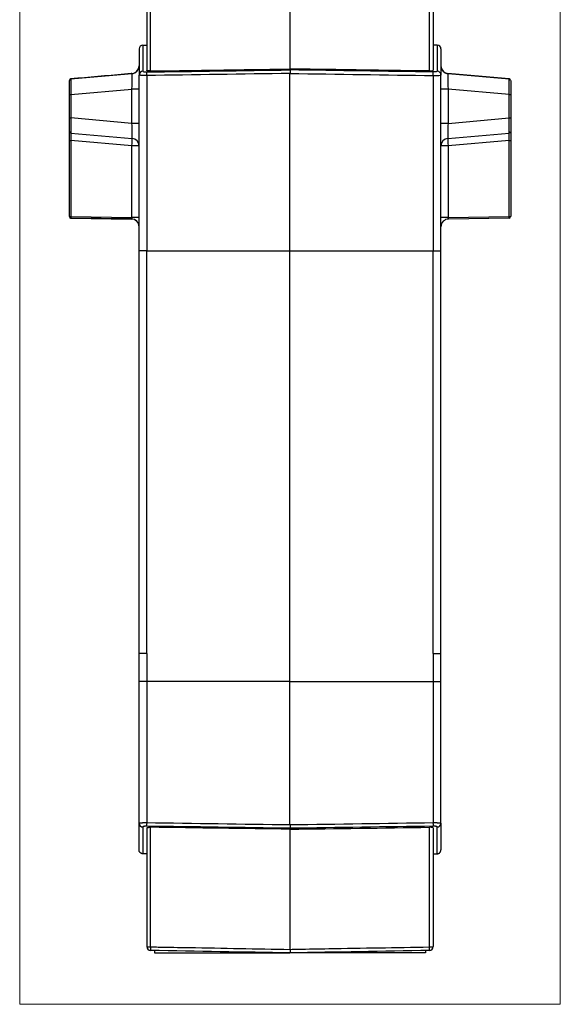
# Model space of a CAD drawing. Header units: millimetres. Extents: x 52 to 577, y 47 to 373.
# Tile 1 of 14: x 52 to 122, y 131 to 258. Entities that reach past the tile are written whole.
import ezdxf

# ---------------------------------------------------------------- set-up
doc = ezdxf.new("R2010")
doc.units = ezdxf.units.MM
doc.layers.add('1', color=7, linetype='Continuous', true_color=0xffffff)

msp = doc.modelspace()

# ---------------------------------------------------------------- linework, layer by layer
at = {"layer": '1', "color": 8, "linetype": 'Continuous', "lineweight": 18}
for p, q in [((52.46, 130.65), (52.46, 289.35)), ((122.29, 289.35), (122.29, 130.65)), ((52.46, 130.65), (122.29, 130.65))]:
    msp.add_line(p, q, dxfattribs=at)
at = {"layer": '1', "color": 18, "linetype": 'Continuous', "lineweight": 25}
for p, q in [((68.87, 264.91), (68.87, 251.23)), ((69.37, 251.14), (69.37, 264.95)), ((87.37, 265.27), (87.37, 251.4)), ((105.38, 251.14), (105.38, 264.95)), ((105.87, 264.91), (105.87, 251.23)), ((68.37, 254.49), (68.37, 251.1)), ((68.37, 254.49), (68.87, 254.49)), ((106.38, 254.49), (105.87, 254.49)), ((106.38, 254.49), (106.38, 251.1)), ((67.87, 253.99), (67.87, 250.61)), ((106.87, 253.99), (106.87, 250.61)), ((59.06, 250.11), (66.97, 250.81)), ((66.96, 250.81), (66.96, 250.81)), ((67.87, 227.94), (67.87, 250.61)), ((68.86, 250.55), (68.86, 227.94)), ((87.37, 251.4), (87.37, 251.28)), ((87.37, 227.94), (87.37, 250.82)), ((105.89, 250.55), (105.89, 227.94)), ((106.87, 227.94), (106.87, 250.61)), ((115.69, 250.11), (107.78, 250.81)), ((107.79, 250.81), (107.79, 250.81)), ((107.79, 250.81), (115.69, 250.11)), ((58.88, 249.91), (58.88, 249.92)), ((58.88, 248.12), (58.88, 249.91)), ((59.06, 250.11), (59.06, 250.11)), ((115.69, 250.11), (115.69, 250.11)), ((115.88, 249.92), (115.88, 249.91)), ((115.88, 249.91), (115.88, 248.12)), ((58.88, 245.08), (58.88, 248.12)), ((59.06, 248.12), (66.96, 248.81)), ((59.06, 248.12), (59.06, 245.08)), ((66.96, 244.38), (66.96, 248.81)), ((115.69, 248.12), (107.79, 248.81)), ((107.79, 248.81), (107.79, 244.38)), ((115.69, 245.08), (115.69, 248.12)), ((115.88, 248.12), (115.88, 245.08)), ((58.88, 243.33), (58.88, 245.08)), ((66.96, 244.38), (59.06, 245.08)), ((107.79, 244.38), (115.69, 245.08)), ((115.88, 245.08), (115.88, 243.33)), ((58.88, 242.16), (58.88, 243.33)), ((59.05, 243.13), (66.98, 242.44)), ((107.77, 242.44), (115.7, 243.13)), ((115.88, 243.33), (115.88, 242.16)), ((58.88, 232.35), (58.88, 242.16)), ((59.06, 242.16), (59.06, 232.35)), ((66.96, 241.47), (59.06, 242.16)), ((115.69, 242.16), (107.79, 241.47)), ((115.69, 232.34), (115.69, 242.16)), ((115.88, 242.16), (115.88, 232.34)), ((66.96, 232.24), (66.96, 241.47)), ((107.79, 241.47), (107.79, 232.23)), ((58.88, 232.34), (58.88, 232.35)), ((59.06, 232.35), (66.96, 232.24)), ((59.07, 232.15), (59.07, 232.14)), ((66.89, 232.04), (59.07, 232.15)), ((59.07, 232.14), (66.89, 232.03)), ((66.89, 232.03), (66.89, 232.04)), ((107.79, 232.23), (115.69, 232.34)), ((115.68, 232.14), (107.86, 232.03)), ((68.86, 227.94), (87.37, 227.94)), ((87.37, 227.94), (105.89, 227.94)), ((87.37, 172.33), (87.37, 227.94)), ((67.87, 172.33), (67.87, 175.94)), ((68.86, 175.94), (68.86, 172.33)), ((105.89, 175.94), (105.89, 172.33)), ((106.87, 172.33), (106.87, 175.94)), ((67.87, 154.03), (67.87, 172.33)), ((68.86, 172.33), (68.86, 154.11)), ((87.37, 153.84), (87.37, 172.33)), ((105.89, 172.33), (105.89, 154.11)), ((106.87, 154.03), (106.87, 172.33)), ((67.87, 150.58), (67.87, 154.03)), ((106.87, 154.03), (106.87, 150.58)), ((68.87, 153.42), (68.87, 138.1)), ((69.37, 138.06), (69.37, 153.51)), ((87.37, 153.25), (87.37, 137.74)), ((105.38, 138.06), (105.38, 153.5)), ((105.87, 153.41), (105.87, 138.1)), ((69.86, 137.59), (69.86, 137.28)), ((104.89, 137.59), (104.89, 137.28)), ((69.86, 137.28), (87.37, 137.28)), ((104.89, 137.28), (87.38, 137.28))]:
    msp.add_line(p, q, dxfattribs=at)
for centre, start, end in [((68.38, 253.99), 91, 180), ((106.38, 253.99), 360, 89), ((69.38, 138.1), 180, 269), ((105.38, 138.1), 271, 360)]:
    msp.add_arc(centre, 0.5, start, end, dxfattribs=at)
for centre, major_axis, ratio, start_param, end_param in [((66.87, 251.8), (1, 0), 1, 4.799655, 6.283185), ((107.88, 251.8), (1, 0), 1, 3.141593, 4.625123), ((66.87, 248.79), (0.09, 2.02), 0.042686, 4.725421, 6.288621), ((68.38, 250.61), (-0.5, 0), 0.981185, 4.729842, 6.283185), ((106.38, 250.61), (0.5, 0), 0.981185, 0, 1.553343), ((107.88, 248.79), (-0.09, 2.02), 0.042686, 6.277749, 7.84095), ((59.08, 249.91), (0.2, 0), 1, 1.658063, 3.141593), ((59.08, 248.11), (-0.02, 2.01), 0.008631, 0.000855, 1.564055), ((115.67, 249.91), (-0.2, 0), 1, 3.141593, 4.625123), ((115.67, 248.11), (0.02, 2.01), 0.008631, 4.71913, 6.28233), ((59.08, 248.12), (0.2, 0), 0.000175, 3.141593, 4.625123), ((66.87, 248.81), (1, 0), 0.000175, 0, 1.48353), ((107.88, 248.81), (1, 0), 0.000175, 1.658063, 3.141593), ((115.67, 248.12), (-0.2, 0), 0.000175, 1.658063, 3.141593), ((59.08, 245.08), (0.2, 0), 0.000175, 3.141593, 4.625123), ((59.08, 245.09), (0.02, 2.01), 0.008628, 1.577888, 2.924962), ((66.87, 244.41), (-0.09, 2.02), 0.042671, 3.351933, 4.699006), ((66.87, 244.38), (1, 0), 0.000175, 0, 1.48353), ((107.88, 244.38), (1, 0), 0.000175, 1.658063, 3.141593), ((107.88, 244.41), (0.09, 2.02), 0.042671, 1.584179, 2.931252), ((115.67, 245.08), (-0.2, 0), 0.000175, 1.658063, 3.141593), ((115.67, 245.09), (-0.02, 2.01), 0.008628, 3.358224, 4.705297), ((59.08, 243.33), (0.2, 0), 0.976697, 3.141593, 4.608525), ((59.08, 242.15), (-0.02, 1.01), 0.017173, 0.214148, 1.561221), ((115.67, 242.15), (0.02, 1.01), 0.017173, 4.721964, 6.069038), ((115.67, 243.33), (-0.2, 0), 0.976697, 1.67466, 3.141593), ((59.08, 242.16), (0.2, 0), 0.000175, 3.141593, 4.625123), ((66.87, 241.47), (0.087, 0.996), 0.086811, 4.720161, 6.067234), ((66.87, 241.47), (1, 0), 0.976697, 0, 1.466933), ((107.88, 241.47), (1, 0), 0.976697, 1.67466, 3.141593), ((107.88, 241.47), (0.087, -0.996), 0.086811, 3.357544, 4.704617), ((115.67, 242.16), (-0.2, 0), 0.000175, 1.658063, 3.141593), ((66.87, 241.47), (1, 0), 0.000175, 0, 1.48353), ((107.88, 241.47), (1, 0), 0.000175, 1.658063, 3.141593), ((59.08, 232.35), (0.2, 0), 1, 3.141593, 4.698426), ((59.08, 232.35), (0.2, 0), 0.000175, 3.141593, 4.625123), ((59.08, 232.34), (-0.2, 0), 1, 0, 1.556834), ((59.08, 232.35), (0.003, 0.2), 0.087145, 1.57218, 3.140591), ((66.87, 232.24), (-0.018, 0.2), 0.432036, 3.098307, 4.666724), ((66.87, 231.04), (1, 0), 1, 0, 1.556836), ((66.87, 231.03), (1, 0), 1, 0, 1.55683), ((66.87, 232.24), (1, 0), 0.000175, 0, 1.483535), ((107.88, 232.23), (1, 0), 0.000175, 1.658068, 3.141593), ((107.88, 231.03), (-1, 0), 1, 4.726355, 6.283185), ((107.88, 232.23), (0.018, 0.2), 0.431942, 1.617025, 3.18741), ((115.67, 232.34), (0.2, 0), 1, 4.726352, 6.283185), ((115.67, 232.34), (0.003, -0.2), 0.087145, 6.282184, 7.852582), ((115.67, 232.34), (-0.2, 0), 0.000175, 1.658063, 3.141593), ((68.38, 154.03), (0.5, 0), 0.980882, 3.141593, 4.694963), ((68.87, 154.13), (-0.007, -0.5), 0.016897, 4.752117, 6.084496), ((105.88, 154.13), (0.007, -0.5), 0.016901, 0.198665, 1.53107), ((106.38, 154.03), (-0.5, 0), 0.980888, 1.588111, 3.141593), ((69.38, 138.1), (-0.5, 0), 0.075369, 0, 1.553343), ((69.38, 138.1), (0.009, 0.5), 0.016181, 1.646519, 3.141593), ((105.38, 138.1), (-0.5, 0), 0.075369, 1.58825, 3.141593), ((105.38, 138.1), (-0.009, 0.5), 0.016181, 3.141593, 4.636666)]:
    msp.add_ellipse(centre, major_axis=major_axis, ratio=ratio, start_param=start_param, end_param=end_param, dxfattribs=at)
for points, knots in [([(66.96, 250.81), (67.02, 250.81), (67.08, 250.82), (67.19, 250.85), (67.24, 250.87), (67.31, 250.9), (67.34, 250.92), (67.39, 250.94), (67.41, 250.96), (67.48, 251.01), (67.53, 251.04), (67.59, 251.1), (67.61, 251.12), (67.64, 251.16), (67.65, 251.17), (67.67, 251.19), (67.68, 251.2), (67.7, 251.24), (67.72, 251.27), (67.75, 251.32), (67.77, 251.35), (67.79, 251.4), (67.8, 251.41), (67.81, 251.44), (67.81, 251.46), (67.83, 251.51), (67.84, 251.54), (67.85, 251.6), (67.86, 251.61), (67.86, 251.65), (67.87, 251.67), (67.87, 251.73), (67.87, 251.76), (67.87, 251.8)], [0, 0, 0, 0, 0.125, 0.125, 0.25, 0.25, 0.3125, 0.3125, 0.375, 0.375, 0.5, 0.5, 0.5625, 0.5625, 0.59375, 0.59375, 0.625, 0.625, 0.6875, 0.6875, 0.75, 0.75, 0.78125, 0.78125, 0.8125, 0.8125, 0.875, 0.875, 0.90625, 0.90625, 0.9375, 0.9375, 1, 1, 1, 1]), ([(106.87, 251.8), (106.87, 251.76), (106.88, 251.73), (106.88, 251.67), (106.89, 251.65), (106.89, 251.61), (106.9, 251.6), (106.91, 251.54), (106.92, 251.51), (106.94, 251.44), (106.95, 251.41), (106.98, 251.37), (106.98, 251.35), (107, 251.32), (107.01, 251.31), (107.03, 251.27), (107.05, 251.24), (107.08, 251.19), (107.1, 251.17), (107.14, 251.12), (107.16, 251.1), (107.22, 251.04), (107.27, 251.01), (107.36, 250.94), (107.41, 250.92), (107.47, 250.89), (107.49, 250.88), (107.51, 250.87), (107.52, 250.86), (107.56, 250.85), (107.59, 250.84), (107.67, 250.82), (107.73, 250.81), (107.79, 250.81)], [0, 0, 0, 0, 0.0625, 0.0625, 0.09375, 0.09375, 0.125, 0.125, 0.1875, 0.1875, 0.25, 0.25, 0.28125, 0.28125, 0.3125, 0.3125, 0.375, 0.375, 0.4375, 0.4375, 0.5, 0.5, 0.625, 0.625, 0.75, 0.75, 0.78125, 0.78125, 0.8125, 0.8125, 0.875, 0.875, 1, 1, 1, 1]), ([(66.96, 250.81), (66.93, 250.8), (66.9, 250.8), (64.57, 250.6), (62.27, 250.39), (59.67, 250.17), (59.36, 250.14), (59.06, 250.11)], [0, 0, 0, 0, 0.010943, 0.010943, 0.884434, 0.884434, 1, 1, 1, 1]), ([(68.86, 250.55), (68.85, 250.55), (68.84, 250.55), (68.83, 250.55), (68.81, 250.55), (68.79, 250.55), (68.78, 250.55), (68.76, 250.55), (68.75, 250.55), (68.73, 250.55), (68.71, 250.55), (68.7, 250.55), (68.68, 250.55), (68.66, 250.55), (68.64, 250.55), (68.63, 250.55), (68.61, 250.55), (68.59, 250.55), (68.58, 250.55), (68.56, 250.55), (68.54, 250.55), (68.53, 250.55), (68.51, 250.55), (68.49, 250.55), (68.47, 250.55), (68.46, 250.55), (68.44, 250.56), (68.42, 250.56), (68.41, 250.56), (68.39, 250.56), (68.37, 250.56), (68.35, 250.56), (68.34, 250.56), (68.32, 250.56), (68.3, 250.56), (68.29, 250.56), (68.27, 250.56), (68.26, 250.56), (68.24, 250.56), (68.22, 250.56), (68.21, 250.57), (68.19, 250.57), (68.18, 250.57), (68.16, 250.57), (68.15, 250.57), (68.13, 250.57), (68.12, 250.57), (68.1, 250.57), (68.09, 250.57), (68.08, 250.57), (68.06, 250.57), (68.05, 250.58), (68.04, 250.58), (68.03, 250.58), (68.01, 250.58), (68, 250.58), (67.99, 250.58), (67.98, 250.58), (67.97, 250.58), (67.96, 250.59), (67.95, 250.59), (67.94, 250.59), (67.93, 250.59), (67.93, 250.59), (67.92, 250.59), (67.91, 250.59), (67.91, 250.59), (67.9, 250.6), (67.9, 250.6), (67.89, 250.6), (67.89, 250.6), (67.88, 250.6), (67.88, 250.6), (67.88, 250.61), (67.88, 250.61), (67.87, 250.61), (67.87, 250.61), (67.87, 250.61)], [0, 0, 0, 0, 0.010076, 0.020238, 0.030487, 0.040823, 0.051246, 0.061755, 0.072351, 0.083035, 0.093806, 0.104664, 0.115609, 0.126641, 0.137761, 0.148969, 0.160264, 0.171647, 0.183117, 0.194675, 0.206321, 0.218055, 0.229876, 0.241786, 0.253784, 0.265869, 0.278043, 0.290305, 0.302656, 0.315094, 0.327621, 0.340237, 0.35294, 0.365733, 0.378613, 0.391583, 0.40464, 0.417787, 0.431022, 0.444346, 0.457759, 0.47126, 0.484851, 0.49853, 0.512298, 0.526155, 0.540101, 0.554136, 0.56826, 0.582473, 0.596776, 0.611167, 0.625648, 0.640217, 0.654876, 0.669624, 0.684462, 0.699389, 0.714405, 0.72951, 0.744705, 0.75999, 0.775363, 0.790827, 0.806379, 0.822022, 0.837753, 0.853575, 0.869486, 0.885486, 0.901576, 0.917756, 0.934025, 0.950384, 0.966833, 0.983372, 1, 1, 1, 1]), ([(68.86, 250.55), (68.86, 250.57), (68.86, 250.6), (68.86, 250.65), (68.86, 250.68), (68.86, 250.73), (68.86, 250.76), (68.86, 250.8), (68.86, 250.83), (68.86, 250.87), (68.86, 250.89), (68.86, 250.92), (68.86, 250.94), (68.86, 250.97), (68.86, 250.98), (68.86, 251), (68.86, 251), (68.86, 251.01)], [0, 0, 0, 0, 0.125, 0.125, 0.25, 0.25, 0.375, 0.375, 0.5, 0.5, 0.625, 0.625, 0.75, 0.75, 0.875, 0.875, 1, 1, 1, 1]), ([(69.37, 251.14), (69.33, 251.14), (69.3, 251.14), (69.25, 251.14), (69.24, 251.14), (69.21, 251.14), (69.19, 251.14), (69.15, 251.15), (69.12, 251.15), (69.08, 251.15), (69.06, 251.15), (69.04, 251.16), (69.03, 251.16), (68.99, 251.17), (68.97, 251.17), (68.95, 251.18), (68.94, 251.18), (68.92, 251.19), (68.91, 251.19), (68.9, 251.2), (68.89, 251.2), (68.89, 251.21), (68.88, 251.22), (68.87, 251.22), (68.87, 251.23)], [0, 0, 0, 0, 0.125, 0.125, 0.1875, 0.1875, 0.25, 0.25, 0.375, 0.375, 0.4375, 0.4375, 0.5, 0.5, 0.625, 0.625, 0.6875, 0.6875, 0.75, 0.8125, 0.8125, 0.875, 0.875, 1, 1, 1, 1]), ([(69.37, 251.14), (71.87, 251.17), (74.37, 251.21), (80.38, 251.3), (83.88, 251.35), (87.37, 251.4)], [0, 0, 0, 0, 0.417058, 0.417058, 1, 1, 1, 1]), ([(105.38, 251.14), (102.88, 251.17), (100.38, 251.21), (94.37, 251.3), (90.87, 251.35), (87.37, 251.4)], [0, 0, 0, 0, 0.417058, 0.417058, 1, 1, 1, 1]), ([(87.37, 251.28), (87.38, 251.27), (87.38, 251.25), (87.38, 251.19), (87.38, 251.16), (87.38, 251.07), (87.38, 251.03), (87.38, 250.93), (87.38, 250.87), (87.37, 250.82)], [0, 0, 0, 0, 0.25, 0.25, 0.5, 0.5, 0.75, 0.75, 1, 1, 1, 1]), ([(105.38, 251.14), (105.42, 251.14), (105.45, 251.14), (105.5, 251.14), (105.51, 251.14), (105.54, 251.14), (105.56, 251.14), (105.6, 251.15), (105.63, 251.15), (105.67, 251.15), (105.69, 251.15), (105.71, 251.16), (105.72, 251.16), (105.76, 251.17), (105.78, 251.17), (105.8, 251.18), (105.81, 251.18), (105.83, 251.19), (105.84, 251.19), (105.85, 251.2), (105.86, 251.2), (105.86, 251.21), (105.87, 251.22), (105.87, 251.22), (105.87, 251.23)], [0, 0, 0, 0, 0.125, 0.125, 0.1875, 0.1875, 0.25, 0.25, 0.375, 0.375, 0.4375, 0.4375, 0.5, 0.5, 0.625, 0.625, 0.6875, 0.6875, 0.75, 0.8125, 0.8125, 0.875, 0.875, 1, 1, 1, 1]), ([(105.89, 250.55), (105.89, 250.6), (105.89, 250.66), (105.89, 250.76), (105.89, 250.81), (105.89, 250.89), (105.89, 250.92), (105.89, 250.98), (105.89, 251), (105.89, 251.01)], [0, 0, 0, 0, 0.25, 0.25, 0.5, 0.5, 0.75, 0.75, 1, 1, 1, 1]), ([(68.86, 227.94), (68.79, 227.94), (68.73, 227.94), (68.6, 227.94), (68.54, 227.94), (68.42, 227.94), (68.36, 227.94), (68.26, 227.94), (68.21, 227.94), (68.12, 227.94), (68.08, 227.94), (68.01, 227.94), (67.98, 227.94), (67.93, 227.94), (67.91, 227.94), (67.88, 227.94), (67.87, 227.94), (67.87, 227.94)], [0, 0, 0, 0, 0.125, 0.125, 0.25, 0.25, 0.375, 0.375, 0.5, 0.5, 0.625, 0.625, 0.75, 0.75, 0.875, 0.875, 1, 1, 1, 1]), ([(105.89, 227.94), (105.96, 227.94), (106.02, 227.94), (106.15, 227.94), (106.21, 227.94), (106.33, 227.94), (106.39, 227.94), (106.49, 227.94), (106.54, 227.94), (106.63, 227.94), (106.67, 227.94), (106.75, 227.94), (106.78, 227.94), (106.83, 227.94), (106.84, 227.94), (106.87, 227.94), (106.87, 227.94), (106.87, 227.94)], [0, 0, 0, 0, 0.125, 0.125, 0.25, 0.25, 0.375, 0.375, 0.5, 0.5, 0.625, 0.625, 0.75, 0.75, 0.875, 0.875, 1, 1, 1, 1]), ([(68.86, 175.94), (68.79, 175.94), (68.73, 175.94), (68.6, 175.94), (68.54, 175.94), (68.42, 175.94), (68.36, 175.94), (68.26, 175.94), (68.21, 175.94), (68.12, 175.94), (68.08, 175.94), (68, 175.94), (67.97, 175.94), (67.92, 175.94), (67.91, 175.94), (67.88, 175.94), (67.87, 175.94), (67.87, 175.94)], [0, 0, 0, 0, 0.125038, 0.125038, 0.250076, 0.250076, 0.375114, 0.375114, 0.500152, 0.500152, 0.62519, 0.62519, 0.750228, 0.750228, 0.875266, 0.875266, 1, 1, 1, 1]), ([(105.89, 175.94), (105.96, 175.94), (106.02, 175.94), (106.15, 175.94), (106.21, 175.94), (106.33, 175.94), (106.38, 175.94), (106.49, 175.94), (106.54, 175.94), (106.63, 175.94), (106.67, 175.94), (106.74, 175.94), (106.77, 175.94), (106.82, 175.94), (106.84, 175.94), (106.87, 175.94), (106.87, 175.94), (106.87, 175.94)], [0, 0, 0, 0, 0.125, 0.125, 0.25, 0.25, 0.375, 0.375, 0.5, 0.5, 0.625, 0.625, 0.75, 0.75, 0.875, 0.875, 1, 1, 1, 1]), ([(68.86, 172.33), (68.85, 172.33), (68.84, 172.33), (68.83, 172.33), (68.81, 172.33), (68.8, 172.33), (68.78, 172.33), (68.76, 172.33), (68.75, 172.33), (68.73, 172.33), (68.72, 172.33), (68.7, 172.33), (68.68, 172.33), (68.67, 172.33), (68.65, 172.33), (68.63, 172.33), (68.62, 172.33), (68.6, 172.33), (68.58, 172.33), (68.57, 172.33), (68.55, 172.33), (68.53, 172.33), (68.52, 172.33), (68.5, 172.33), (68.48, 172.33), (68.46, 172.33), (68.45, 172.33), (68.43, 172.33), (68.41, 172.33), (68.4, 172.33), (68.38, 172.33), (68.36, 172.33), (68.35, 172.33), (68.33, 172.33), (68.31, 172.33), (68.3, 172.33), (68.28, 172.33), (68.26, 172.33), (68.25, 172.33), (68.23, 172.33), (68.22, 172.33), (68.2, 172.33), (68.18, 172.33), (68.17, 172.33), (68.15, 172.33), (68.14, 172.33), (68.12, 172.33), (68.11, 172.33), (68.1, 172.33), (68.08, 172.33), (68.07, 172.33), (68.06, 172.33), (68.04, 172.33), (68.03, 172.33), (68.02, 172.33), (68.01, 172.33), (68, 172.33), (67.98, 172.33), (67.97, 172.33), (67.96, 172.33), (67.95, 172.33), (67.95, 172.33), (67.94, 172.33), (67.93, 172.33), (67.92, 172.33), (67.91, 172.33), (67.91, 172.33), (67.9, 172.33), (67.9, 172.33), (67.89, 172.33), (67.89, 172.33), (67.88, 172.33), (67.88, 172.33), (67.88, 172.33), (67.88, 172.33), (67.87, 172.33), (67.87, 172.33), (67.87, 172.33)], [0, 0, 0, 0, 0.009754, 0.019605, 0.029553, 0.039597, 0.049739, 0.059976, 0.070311, 0.080743, 0.091271, 0.101895, 0.112617, 0.123435, 0.13435, 0.145362, 0.156471, 0.167676, 0.178978, 0.190377, 0.201872, 0.213464, 0.225153, 0.236939, 0.248821, 0.2608, 0.272876, 0.285049, 0.297318, 0.309684, 0.322147, 0.334706, 0.347362, 0.360115, 0.372965, 0.385911, 0.398955, 0.412095, 0.425331, 0.438664, 0.452095, 0.465621, 0.479245, 0.492965, 0.506782, 0.520696, 0.534706, 0.548814, 0.563018, 0.577318, 0.591716, 0.60621, 0.620801, 0.635488, 0.650272, 0.665153, 0.680131, 0.695206, 0.710377, 0.725645, 0.74101, 0.756471, 0.772029, 0.787684, 0.803436, 0.819284, 0.835229, 0.851271, 0.867409, 0.883645, 0.899977, 0.916405, 0.932931, 0.949553, 0.966272, 0.983088, 1, 1, 1, 1]), ([(105.89, 172.33), (105.9, 172.33), (105.91, 172.33), (105.92, 172.33), (105.94, 172.33), (105.95, 172.33), (105.97, 172.33), (105.99, 172.33), (106, 172.33), (106.02, 172.33), (106.03, 172.33), (106.05, 172.33), (106.07, 172.33), (106.08, 172.33), (106.1, 172.33), (106.12, 172.33), (106.13, 172.33), (106.15, 172.33), (106.17, 172.33), (106.18, 172.33), (106.2, 172.33), (106.22, 172.33), (106.23, 172.33), (106.25, 172.33), (106.27, 172.33), (106.28, 172.33), (106.3, 172.33), (106.32, 172.33), (106.34, 172.33), (106.35, 172.33), (106.37, 172.33), (106.39, 172.33), (106.4, 172.33), (106.42, 172.33), (106.44, 172.33), (106.45, 172.33), (106.47, 172.33), (106.49, 172.33), (106.5, 172.33), (106.52, 172.33), (106.53, 172.33), (106.55, 172.33), (106.56, 172.33), (106.58, 172.33), (106.6, 172.33), (106.61, 172.33), (106.62, 172.33), (106.64, 172.33), (106.65, 172.33), (106.67, 172.33), (106.68, 172.33), (106.69, 172.33), (106.71, 172.33), (106.72, 172.33), (106.73, 172.33), (106.74, 172.33), (106.75, 172.33), (106.76, 172.33), (106.78, 172.33), (106.79, 172.33), (106.8, 172.33), (106.8, 172.33), (106.81, 172.33), (106.82, 172.33), (106.83, 172.33), (106.84, 172.33), (106.84, 172.33), (106.85, 172.33), (106.85, 172.33), (106.86, 172.33), (106.86, 172.33), (106.87, 172.33), (106.87, 172.33), (106.87, 172.33), (106.87, 172.33), (106.87, 172.33), (106.87, 172.33), (106.87, 172.33)], [0, 0, 0, 0, 0.009726, 0.01955, 0.029472, 0.039491, 0.049607, 0.059821, 0.070133, 0.080541, 0.091048, 0.101652, 0.112353, 0.123152, 0.134048, 0.145042, 0.156133, 0.167322, 0.178608, 0.189992, 0.201473, 0.213052, 0.224728, 0.236501, 0.248373, 0.260341, 0.272407, 0.284571, 0.296832, 0.30919, 0.321646, 0.3342, 0.346851, 0.359599, 0.372445, 0.385389, 0.39843, 0.411568, 0.424804, 0.438137, 0.451568, 0.465096, 0.478722, 0.492445, 0.506266, 0.520184, 0.5342, 0.548313, 0.562524, 0.576832, 0.591238, 0.605741, 0.620342, 0.63504, 0.649835, 0.664728, 0.679719, 0.694807, 0.709992, 0.725275, 0.740656, 0.756134, 0.771709, 0.787382, 0.803152, 0.81902, 0.834985, 0.851048, 0.867208, 0.883466, 0.899821, 0.916274, 0.932824, 0.949472, 0.966217, 0.98306, 1, 1, 1, 1]), ([(67.87, 154.03), (67.87, 154.03), (67.87, 154.04), (67.88, 154.04), (67.88, 154.04), (67.88, 154.04), (67.88, 154.04), (67.88, 154.04), (67.88, 154.04), (67.88, 154.04), (67.89, 154.04), (67.89, 154.05), (67.89, 154.05), (67.89, 154.05), (67.9, 154.05), (67.9, 154.05), (67.9, 154.05), (67.91, 154.05), (67.91, 154.05), (67.91, 154.05), (67.92, 154.06), (67.92, 154.06), (67.93, 154.06), (67.93, 154.06), (67.94, 154.06), (67.94, 154.06), (67.95, 154.06), (67.96, 154.06), (67.96, 154.06), (67.97, 154.07), (67.97, 154.07), (67.98, 154.07), (67.99, 154.07), (67.99, 154.07), (68, 154.07), (68.01, 154.07), (68.01, 154.07), (68.02, 154.07), (68.03, 154.07), (68.04, 154.07), (68.05, 154.07), (68.05, 154.08), (68.06, 154.08), (68.07, 154.08), (68.08, 154.08), (68.09, 154.08), (68.09, 154.08), (68.1, 154.08), (68.11, 154.08), (68.12, 154.08), (68.13, 154.08), (68.14, 154.08), (68.15, 154.08), (68.16, 154.08), (68.17, 154.09), (68.18, 154.09), (68.19, 154.09), (68.2, 154.09), (68.21, 154.09), (68.22, 154.09), (68.23, 154.09), (68.24, 154.09), (68.25, 154.09), (68.26, 154.09), (68.27, 154.09), (68.28, 154.09), (68.29, 154.09), (68.3, 154.09), (68.31, 154.09), (68.32, 154.09), (68.33, 154.09), (68.34, 154.1), (68.35, 154.1), (68.36, 154.1), (68.37, 154.1), (68.38, 154.1), (68.39, 154.1), (68.4, 154.1), (68.41, 154.1), (68.42, 154.1), (68.44, 154.1), (68.45, 154.1), (68.46, 154.1), (68.47, 154.1), (68.48, 154.1), (68.49, 154.1), (68.5, 154.1), (68.51, 154.1), (68.52, 154.1), (68.53, 154.1), (68.54, 154.1), (68.55, 154.1), (68.57, 154.1), (68.58, 154.1), (68.59, 154.1), (68.6, 154.1), (68.61, 154.1), (68.62, 154.1), (68.63, 154.1), (68.64, 154.1), (68.65, 154.1), (68.66, 154.11), (68.67, 154.11), (68.68, 154.11), (68.69, 154.11), (68.7, 154.11), (68.71, 154.11), (68.73, 154.11), (68.74, 154.11), (68.75, 154.11), (68.76, 154.11), (68.77, 154.11), (68.78, 154.11), (68.79, 154.11), (68.8, 154.11), (68.81, 154.11), (68.82, 154.11), (68.83, 154.11), (68.84, 154.11), (68.85, 154.11), (68.85, 154.11), (68.86, 154.11)], [0, 0, 0, 0, 0.010465, 0.020896, 0.031291, 0.041651, 0.051975, 0.062265, 0.072519, 0.082739, 0.092923, 0.103072, 0.113185, 0.123264, 0.133307, 0.143316, 0.153289, 0.163227, 0.17313, 0.182998, 0.192831, 0.202628, 0.212391, 0.222118, 0.231811, 0.241468, 0.25109, 0.260677, 0.270229, 0.279746, 0.289228, 0.298675, 0.308087, 0.317463, 0.326805, 0.336112, 0.345383, 0.35462, 0.363822, 0.372988, 0.38212, 0.391217, 0.400278, 0.409305, 0.418297, 0.427253, 0.436175, 0.445062, 0.453914, 0.462731, 0.471513, 0.48026, 0.488972, 0.497649, 0.506292, 0.514899, 0.523472, 0.532009, 0.540512, 0.54898, 0.557413, 0.565812, 0.574175, 0.582504, 0.590797, 0.599056, 0.607281, 0.61547, 0.623625, 0.631744, 0.639829, 0.64788, 0.655895, 0.663876, 0.671822, 0.679733, 0.68761, 0.695452, 0.703259, 0.711032, 0.71877, 0.726473, 0.734142, 0.741775, 0.749375, 0.75694, 0.76447, 0.771965, 0.779426, 0.786853, 0.794244, 0.801602, 0.808924, 0.816213, 0.823466, 0.830686, 0.83787, 0.845021, 0.852137, 0.859218, 0.866265, 0.873278, 0.880256, 0.8872, 0.894109, 0.900984, 0.907825, 0.914631, 0.921404, 0.928142, 0.934845, 0.941514, 0.94815, 0.95475, 0.961317, 0.96785, 0.974348, 0.980812, 0.987242, 0.993638, 1, 1, 1, 1]), ([(87.37, 153.84), (87.38, 153.82), (87.38, 153.79), (87.38, 153.74), (87.38, 153.71), (87.38, 153.66), (87.38, 153.63), (87.38, 153.58), (87.38, 153.56), (87.38, 153.52), (87.38, 153.5), (87.38, 153.46), (87.38, 153.44), (87.38, 153.41), (87.38, 153.4), (87.38, 153.38), (87.38, 153.38), (87.37, 153.37)], [0, 0, 0, 0, 0.125, 0.125, 0.25, 0.25, 0.375, 0.375, 0.5, 0.5, 0.625, 0.625, 0.75, 0.75, 0.875, 0.875, 1, 1, 1, 1]), ([(105.89, 154.11), (105.9, 154.11), (105.91, 154.11), (105.92, 154.11), (105.94, 154.11), (105.96, 154.11), (105.97, 154.11), (105.99, 154.11), (106.01, 154.11), (106.02, 154.11), (106.04, 154.11), (106.06, 154.11), (106.07, 154.1), (106.09, 154.1), (106.11, 154.1), (106.12, 154.1), (106.14, 154.1), (106.16, 154.1), (106.17, 154.1), (106.19, 154.1), (106.21, 154.1), (106.23, 154.1), (106.24, 154.1), (106.26, 154.1), (106.28, 154.1), (106.29, 154.1), (106.31, 154.1), (106.33, 154.1), (106.35, 154.1), (106.36, 154.1), (106.38, 154.1), (106.4, 154.1), (106.41, 154.09), (106.43, 154.09), (106.45, 154.09), (106.46, 154.09), (106.48, 154.09), (106.5, 154.09), (106.51, 154.09), (106.53, 154.09), (106.54, 154.09), (106.56, 154.09), (106.57, 154.09), (106.59, 154.08), (106.6, 154.08), (106.62, 154.08), (106.63, 154.08), (106.65, 154.08), (106.66, 154.08), (106.67, 154.08), (106.69, 154.08), (106.7, 154.07), (106.71, 154.07), (106.72, 154.07), (106.74, 154.07), (106.75, 154.07), (106.76, 154.07), (106.77, 154.07), (106.78, 154.07), (106.79, 154.06), (106.8, 154.06), (106.81, 154.06), (106.82, 154.06), (106.82, 154.06), (106.83, 154.06), (106.84, 154.05), (106.84, 154.05), (106.85, 154.05), (106.85, 154.05), (106.86, 154.05), (106.86, 154.05), (106.87, 154.04), (106.87, 154.04), (106.87, 154.04), (106.87, 154.04), (106.87, 154.04), (106.87, 154.03), (106.87, 154.03)], [0, 0, 0, 0, 0.010107, 0.0203, 0.030579, 0.040944, 0.051395, 0.061932, 0.072556, 0.083266, 0.094063, 0.104946, 0.115915, 0.126971, 0.138114, 0.149344, 0.16066, 0.172063, 0.183553, 0.19513, 0.206794, 0.218546, 0.230384, 0.242309, 0.254321, 0.266421, 0.278608, 0.290883, 0.303244, 0.315693, 0.32823, 0.340854, 0.353565, 0.366365, 0.379251, 0.392226, 0.405288, 0.418437, 0.431675, 0.445, 0.458413, 0.471914, 0.485503, 0.49918, 0.512944, 0.526797, 0.540738, 0.554766, 0.568883, 0.583088, 0.597381, 0.611762, 0.626231, 0.640788, 0.655434, 0.670168, 0.68499, 0.6999, 0.714899, 0.729986, 0.745161, 0.760425, 0.775777, 0.791218, 0.806747, 0.822364, 0.83807, 0.853864, 0.869747, 0.885719, 0.901779, 0.917928, 0.934165, 0.950491, 0.966905, 0.983408, 1, 1, 1, 1]), ([(68.86, 153.64), (68.85, 153.64), (68.85, 153.64), (68.83, 153.64), (68.82, 153.64), (68.81, 153.64), (68.8, 153.64), (68.79, 153.64), (68.78, 153.64), (68.77, 153.64), (68.75, 153.63), (68.74, 153.63), (68.73, 153.63), (68.72, 153.63), (68.71, 153.63), (68.7, 153.63), (68.69, 153.63), (68.68, 153.63), (68.65, 153.63), (68.62, 153.63), (68.58, 153.62), (68.54, 153.62), (68.5, 153.61), (68.46, 153.6), (68.43, 153.59), (68.41, 153.58), (68.39, 153.58), (68.39, 153.57), (68.38, 153.57), (68.38, 153.56), (68.37, 153.56), (68.37, 153.56), (68.37, 153.55), (68.37, 153.55), (68.37, 153.54), (68.37, 153.54)], [0, 0, 0, 0, 0.014991, 0.02991, 0.044767, 0.059569, 0.074324, 0.08904, 0.103726, 0.11839, 0.13304, 0.147684, 0.162332, 0.17699, 0.191669, 0.206375, 0.221117, 0.235904, 0.250743, 0.312968, 0.37493, 0.437255, 0.500555, 0.583379, 0.66614, 0.750214, 0.778066, 0.805781, 0.833407, 0.860992, 0.888585, 0.916234, 0.943988, 0.971894, 1, 1, 1, 1]), ([(68.37, 153.54), (68.37, 153.53), (68.37, 153.5), (68.37, 153.46), (68.37, 153.42), (68.37, 153.37), (68.37, 153.33), (68.37, 153.29), (68.37, 153.25), (68.37, 153.21), (68.37, 153.17), (68.37, 153.13), (68.37, 153.09), (68.37, 153.05), (68.37, 153.01), (68.37, 152.97), (68.37, 152.93), (68.37, 152.89), (68.37, 152.85), (68.37, 152.82), (68.37, 152.78), (68.37, 152.74), (68.37, 152.7), (68.37, 152.67), (68.37, 152.63), (68.37, 152.59), (68.37, 152.56), (68.37, 152.52), (68.37, 152.49), (68.37, 152.45), (68.37, 152.41), (68.37, 152.38), (68.37, 152.34), (68.37, 152.31), (68.37, 152.28), (68.37, 152.24), (68.37, 152.21), (68.37, 152.17), (68.37, 152.14), (68.37, 152.11), (68.37, 152.08), (68.37, 152.04), (68.37, 152.01), (68.37, 151.98), (68.37, 151.95), (68.37, 151.92), (68.37, 151.89), (68.37, 151.86), (68.37, 151.82), (68.37, 151.79), (68.37, 151.76), (68.37, 151.73), (68.37, 151.7), (68.37, 151.68), (68.37, 151.65), (68.37, 151.62), (68.37, 151.59), (68.37, 151.56), (68.37, 151.53), (68.37, 151.51), (68.37, 151.48), (68.37, 151.45), (68.37, 151.42), (68.37, 151.4), (68.37, 151.37), (68.37, 151.35), (68.37, 151.32), (68.37, 151.29), (68.37, 151.27), (68.37, 151.24), (68.37, 151.22), (68.37, 151.2), (68.37, 151.17), (68.37, 151.15), (68.37, 151.12), (68.37, 151.1), (68.37, 151.08), (68.37, 151.05), (68.37, 151.03), (68.37, 151.01), (68.37, 150.99), (68.37, 150.97), (68.37, 150.94), (68.37, 150.92), (68.37, 150.9), (68.37, 150.88), (68.37, 150.86), (68.37, 150.84), (68.37, 150.82), (68.37, 150.8), (68.37, 150.78), (68.37, 150.76), (68.37, 150.74), (68.37, 150.72), (68.37, 150.71), (68.37, 150.69), (68.37, 150.67), (68.37, 150.65), (68.37, 150.63), (68.37, 150.62), (68.37, 150.6), (68.37, 150.58), (68.37, 150.57), (68.37, 150.55), (68.37, 150.54), (68.37, 150.52), (68.37, 150.51), (68.37, 150.49), (68.37, 150.48), (68.37, 150.46), (68.37, 150.45), (68.37, 150.43), (68.37, 150.42), (68.37, 150.41), (68.37, 150.39), (68.37, 150.38), (68.37, 150.37), (68.37, 150.36), (68.37, 150.35), (68.37, 150.33), (68.37, 150.32), (68.37, 150.31), (68.37, 150.3), (68.37, 150.29), (68.37, 150.28), (68.37, 150.27), (68.37, 150.26), (68.37, 150.25), (68.37, 150.24), (68.37, 150.23), (68.37, 150.22), (68.37, 150.21), (68.37, 150.21), (68.37, 150.2), (68.37, 150.19), (68.37, 150.18), (68.37, 150.18), (68.37, 150.17), (68.37, 150.16), (68.37, 150.16), (68.37, 150.15), (68.37, 150.14), (68.37, 150.14), (68.37, 150.13), (68.37, 150.13), (68.37, 150.12), (68.37, 150.12), (68.37, 150.11), (68.37, 150.11), (68.37, 150.11), (68.37, 150.1), (68.37, 150.1), (68.37, 150.1), (68.37, 150.09), (68.37, 150.09), (68.37, 150.09), (68.37, 150.09), (68.37, 150.09), (68.37, 150.09), (68.37, 150.08), (68.37, 150.08), (68.37, 150.08), (68.37, 150.08), (68.37, 150.08)], [0, 0, 0, 0, 0.006204, 0.012408, 0.018612, 0.024816, 0.03102, 0.037225, 0.043429, 0.049634, 0.055838, 0.062043, 0.068248, 0.074453, 0.080658, 0.086863, 0.093068, 0.099273, 0.105479, 0.111684, 0.11789, 0.124095, 0.130301, 0.136507, 0.142713, 0.148919, 0.155125, 0.161331, 0.167537, 0.173744, 0.17995, 0.186157, 0.192363, 0.19857, 0.204777, 0.210984, 0.217191, 0.223398, 0.229605, 0.235812, 0.242019, 0.248227, 0.254434, 0.260642, 0.26685, 0.273058, 0.279266, 0.285474, 0.291682, 0.29789, 0.304098, 0.310306, 0.316515, 0.322723, 0.328932, 0.335141, 0.34135, 0.347558, 0.353767, 0.359977, 0.366186, 0.372395, 0.378604, 0.384814, 0.391023, 0.397233, 0.403443, 0.409652, 0.415862, 0.422072, 0.428282, 0.434493, 0.440703, 0.446913, 0.453124, 0.459334, 0.465545, 0.471756, 0.477966, 0.484177, 0.490388, 0.496599, 0.502811, 0.509022, 0.515233, 0.521445, 0.527656, 0.533868, 0.54008, 0.546291, 0.552503, 0.558715, 0.564927, 0.57114, 0.577352, 0.583564, 0.589777, 0.595989, 0.602202, 0.608414, 0.614627, 0.62084, 0.627053, 0.633266, 0.639479, 0.645693, 0.651906, 0.65812, 0.664333, 0.670547, 0.67676, 0.682974, 0.689188, 0.695402, 0.701616, 0.70783, 0.714045, 0.720259, 0.726474, 0.732688, 0.738903, 0.745118, 0.751332, 0.757547, 0.763762, 0.769977, 0.776193, 0.782408, 0.788623, 0.794839, 0.801054, 0.80727, 0.813486, 0.819701, 0.825917, 0.832133, 0.838349, 0.844566, 0.850782, 0.856998, 0.863215, 0.869431, 0.875648, 0.881865, 0.888081, 0.894298, 0.900515, 0.906733, 0.91295, 0.919167, 0.925384, 0.931602, 0.937819, 0.944037, 0.950255, 0.956473, 0.962691, 0.968909, 0.975127, 0.981345, 0.987563, 0.993782, 1, 1, 1, 1]), ([(68.87, 153.42), (68.87, 153.42), (68.88, 153.43), (68.89, 153.44), (68.89, 153.44), (68.9, 153.45), (68.91, 153.45), (68.92, 153.46), (68.94, 153.46), (68.96, 153.47), (68.97, 153.47), (68.99, 153.48), (69, 153.48), (69.04, 153.49), (69.06, 153.49), (69.1, 153.49), (69.1, 153.49), (69.12, 153.5), (69.12, 153.5), (69.15, 153.5), (69.16, 153.5), (69.21, 153.5), (69.24, 153.5), (69.28, 153.51), (69.3, 153.51), (69.33, 153.51), (69.35, 153.51), (69.37, 153.51)], [0, 0, 0, 0, 0.125, 0.125, 0.1875, 0.1875, 0.25, 0.25, 0.375, 0.375, 0.4375, 0.4375, 0.5, 0.5, 0.625, 0.625, 0.65625, 0.65625, 0.6875, 0.6875, 0.75, 0.75, 0.875, 0.875, 0.9375, 0.9375, 1, 1, 1, 1]), ([(105.87, 153.41), (105.87, 153.42), (105.87, 153.43), (105.86, 153.44), (105.86, 153.44), (105.85, 153.45), (105.84, 153.45), (105.83, 153.46), (105.81, 153.46), (105.79, 153.47), (105.78, 153.47), (105.76, 153.48), (105.75, 153.48), (105.71, 153.49), (105.69, 153.49), (105.65, 153.49), (105.65, 153.49), (105.63, 153.5), (105.63, 153.5), (105.6, 153.5), (105.59, 153.5), (105.54, 153.5), (105.51, 153.5), (105.47, 153.5), (105.45, 153.51), (105.42, 153.51), (105.4, 153.51), (105.38, 153.5)], [0, 0, 0, 0, 0.125, 0.125, 0.1875, 0.1875, 0.25, 0.25, 0.375, 0.375, 0.4375, 0.4375, 0.5, 0.5, 0.625, 0.625, 0.65625, 0.65625, 0.6875, 0.6875, 0.75, 0.75, 0.875, 0.875, 0.9375, 0.9375, 1, 1, 1, 1]), ([(106.38, 153.54), (106.38, 153.54), (106.38, 153.55), (106.38, 153.55), (106.38, 153.55), (106.38, 153.55), (106.38, 153.55), (106.38, 153.56), (106.38, 153.56), (106.38, 153.56), (106.37, 153.56), (106.37, 153.57), (106.37, 153.57), (106.37, 153.57), (106.36, 153.57), (106.36, 153.57), (106.36, 153.58), (106.35, 153.58), (106.34, 153.58), (106.33, 153.59), (106.3, 153.6), (106.28, 153.6), (106.24, 153.61), (106.21, 153.62), (106.17, 153.62), (106.13, 153.63), (106.09, 153.63), (106.06, 153.63), (106.04, 153.63), (106.02, 153.63), (106, 153.63), (105.98, 153.63), (105.96, 153.64), (105.94, 153.64), (105.91, 153.64), (105.9, 153.64), (105.89, 153.64)], [0, 0, 0, 0, 0.014896, 0.029737, 0.044529, 0.059279, 0.073995, 0.088683, 0.103351, 0.118007, 0.132656, 0.147307, 0.161966, 0.176642, 0.191341, 0.206069, 0.220836, 0.235647, 0.250509, 0.31344, 0.375683, 0.437813, 0.500409, 0.563201, 0.625359, 0.687503, 0.750252, 0.777941, 0.805514, 0.833027, 0.860537, 0.8881, 0.915773, 0.943611, 0.971669, 1, 1, 1, 1]), ([(106.38, 150.08), (106.38, 150.08), (106.38, 150.08), (106.38, 150.08), (106.38, 150.08), (106.38, 150.09), (106.38, 150.09), (106.38, 150.09), (106.38, 150.09), (106.38, 150.09), (106.38, 150.09), (106.38, 150.1), (106.38, 150.1), (106.38, 150.1), (106.38, 150.11), (106.38, 150.11), (106.38, 150.11), (106.38, 150.12), (106.38, 150.12), (106.38, 150.13), (106.38, 150.13), (106.38, 150.14), (106.38, 150.14), (106.38, 150.15), (106.38, 150.16), (106.38, 150.16), (106.38, 150.17), (106.38, 150.18), (106.38, 150.18), (106.38, 150.19), (106.38, 150.2), (106.38, 150.21), (106.38, 150.21), (106.38, 150.22), (106.38, 150.23), (106.38, 150.24), (106.38, 150.25), (106.38, 150.26), (106.38, 150.27), (106.38, 150.28), (106.38, 150.29), (106.38, 150.3), (106.38, 150.31), (106.38, 150.32), (106.38, 150.33), (106.38, 150.34), (106.38, 150.36), (106.38, 150.37), (106.38, 150.38), (106.38, 150.39), (106.38, 150.41), (106.38, 150.42), (106.38, 150.43), (106.38, 150.45), (106.38, 150.46), (106.38, 150.48), (106.38, 150.49), (106.38, 150.51), (106.38, 150.52), (106.38, 150.54), (106.38, 150.55), (106.38, 150.57), (106.38, 150.58), (106.38, 150.6), (106.38, 150.62), (106.38, 150.63), (106.38, 150.65), (106.38, 150.67), (106.38, 150.69), (106.38, 150.7), (106.38, 150.72), (106.38, 150.74), (106.38, 150.76), (106.38, 150.78), (106.38, 150.8), (106.38, 150.82), (106.38, 150.84), (106.38, 150.86), (106.38, 150.88), (106.38, 150.9), (106.38, 150.92), (106.38, 150.94), (106.38, 150.96), (106.38, 150.98), (106.38, 151.01), (106.38, 151.03), (106.38, 151.05), (106.38, 151.07), (106.38, 151.1), (106.38, 151.12), (106.38, 151.14), (106.38, 151.17), (106.38, 151.19), (106.38, 151.22), (106.38, 151.24), (106.38, 151.27), (106.38, 151.29), (106.38, 151.32), (106.38, 151.34), (106.38, 151.37), (106.38, 151.4), (106.38, 151.42), (106.38, 151.45), (106.38, 151.48), (106.38, 151.5), (106.38, 151.53), (106.38, 151.56), (106.38, 151.59), (106.38, 151.62), (106.38, 151.64), (106.38, 151.67), (106.38, 151.7), (106.38, 151.73), (106.38, 151.76), (106.38, 151.79), (106.38, 151.82), (106.38, 151.85), (106.38, 151.88), (106.38, 151.91), (106.38, 151.95), (106.38, 151.98), (106.38, 152.01), (106.38, 152.04), (106.38, 152.07), (106.38, 152.11), (106.38, 152.14), (106.38, 152.17), (106.38, 152.21), (106.38, 152.24), (106.38, 152.27), (106.38, 152.31), (106.38, 152.34), (106.38, 152.38), (106.38, 152.41), (106.38, 152.45), (106.38, 152.48), (106.38, 152.52), (106.38, 152.55), (106.38, 152.59), (106.38, 152.63), (106.38, 152.66), (106.38, 152.7), (106.38, 152.74), (106.38, 152.78), (106.38, 152.81), (106.38, 152.85), (106.38, 152.89), (106.38, 152.93), (106.38, 152.97), (106.38, 153.01), (106.38, 153.05), (106.38, 153.09), (106.38, 153.13), (106.38, 153.17), (106.38, 153.21), (106.38, 153.25), (106.38, 153.29), (106.38, 153.33), (106.38, 153.37), (106.38, 153.42), (106.38, 153.46), (106.38, 153.5), (106.38, 153.53), (106.38, 153.54)], [0, 0, 0, 0, 0.006205, 0.01241, 0.018615, 0.02482, 0.031025, 0.037231, 0.043436, 0.049642, 0.055847, 0.062053, 0.068259, 0.074464, 0.08067, 0.086876, 0.093082, 0.099288, 0.105495, 0.111701, 0.117907, 0.124114, 0.13032, 0.136527, 0.142733, 0.14894, 0.155147, 0.161354, 0.167561, 0.173768, 0.179975, 0.186182, 0.192389, 0.198597, 0.204804, 0.211012, 0.217219, 0.223427, 0.229635, 0.235842, 0.24205, 0.248258, 0.254466, 0.260675, 0.266883, 0.273091, 0.279299, 0.285508, 0.291716, 0.297925, 0.304134, 0.310342, 0.316551, 0.32276, 0.328969, 0.335178, 0.341387, 0.347597, 0.353806, 0.360015, 0.366225, 0.372434, 0.378644, 0.384854, 0.391063, 0.397273, 0.403483, 0.409693, 0.415903, 0.422113, 0.428324, 0.434534, 0.440744, 0.446955, 0.453165, 0.459376, 0.465587, 0.471798, 0.478008, 0.484219, 0.49043, 0.496641, 0.502853, 0.509064, 0.515275, 0.521487, 0.527698, 0.53391, 0.540121, 0.546333, 0.552545, 0.558757, 0.564969, 0.571181, 0.577393, 0.583605, 0.589817, 0.59603, 0.602242, 0.608455, 0.614667, 0.62088, 0.627093, 0.633305, 0.639518, 0.645731, 0.651944, 0.658157, 0.664371, 0.670584, 0.676797, 0.683011, 0.689224, 0.695438, 0.701652, 0.707865, 0.714079, 0.720293, 0.726507, 0.732721, 0.738935, 0.745149, 0.751364, 0.757578, 0.763793, 0.770007, 0.776222, 0.782436, 0.788651, 0.794866, 0.801081, 0.807296, 0.813511, 0.819726, 0.825941, 0.832157, 0.838372, 0.844588, 0.850803, 0.857019, 0.863235, 0.86945, 0.875666, 0.881882, 0.888098, 0.894314, 0.90053, 0.906747, 0.912963, 0.919179, 0.925396, 0.931613, 0.937829, 0.944046, 0.950263, 0.95648, 0.962697, 0.968914, 0.975131, 0.981348, 0.987565, 0.993783, 1, 1, 1, 1]), ([(68.37, 150.08), (68.33, 150.08), (68.3, 150.08), (68.24, 150.1), (68.21, 150.11), (68.15, 150.13), (68.12, 150.15), (68.07, 150.19), (68.04, 150.21), (68, 150.25), (67.98, 150.28), (67.94, 150.33), (67.92, 150.36), (67.9, 150.42), (67.89, 150.45), (67.88, 150.52), (67.87, 150.55), (67.87, 150.58)], [0, 0, 0, 0, 0.125, 0.125, 0.25, 0.25, 0.375, 0.375, 0.5, 0.5, 0.625, 0.625, 0.75, 0.75, 0.875, 0.875, 1, 1, 1, 1]), ([(69.37, 138.06), (69.7, 138.05), (70.03, 138.05), (71.7, 138.02), (73.03, 138), (78.7, 137.9), (83.04, 137.82), (87.37, 137.74)], [0, 0, 0, 0, 0.055513, 0.055513, 0.277564, 0.277564, 1, 1, 1, 1]), ([(87.39, 137.74), (87.72, 137.75), (88.05, 137.76), (89.71, 137.79), (91.04, 137.81), (96.71, 137.91), (101.05, 137.98), (105.38, 138.06)], [0, 0, 0, 0, 0.054597, 0.054597, 0.276864, 0.276864, 1, 1, 1, 1])]:
    msp.add_open_spline(points, degree=3, knots=knots, dxfattribs=at)
for points, degree in [([(68.37, 251.1), (68.37, 251.05), (68.59, 251.01), (68.86, 251.01)], 3), ([(68.86, 251.01), (75.03, 251.1), (81.2, 251.19), (87.37, 251.28)], 3), ([(87.37, 250.82), (81.2, 250.73), (75.03, 250.64), (68.86, 250.55)], 3), ([(87.37, 250.82), (93.55, 250.73), (99.72, 250.64), (105.89, 250.55)], 3), ([(105.88, 251.01), (99.71, 251.1), (93.54, 251.19), (87.37, 251.28)], 3), ([(106.38, 251.1), (106.38, 251.05), (106.17, 251.01), (105.89, 251.01)], 3), ([(105.89, 250.55), (106.45, 250.55), (106.87, 250.57), (106.87, 250.61)], 3), ([(67.87, 200.44), (67.87, 227.94)], 1), ([(68.86, 200.44), (68.86, 209.6), (68.86, 218.77), (68.86, 227.94)], 3), ([(105.89, 201.42), (105.89, 227.94)], 1), ([(106.87, 201.42), (106.87, 210.26), (106.87, 219.1), (106.87, 227.94)], 3), ([(105.89, 175.94), (105.89, 201.42)], 1), ([(106.87, 175.94), (106.87, 184.43), (106.87, 192.93), (106.87, 201.42)], 3), ([(67.87, 175.94), (67.87, 200.44)], 1), ([(68.86, 175.94), (68.86, 184.1), (68.86, 192.27), (68.86, 200.44)], 3), ([(67.87, 172.2), (67.87, 172.23), (67.87, 172.26), (67.87, 172.29)], 3), ([(87.37, 172.33), (81.2, 172.33), (75.03, 172.33), (68.86, 172.33)], 3), ([(87.37, 172.33), (93.55, 172.33), (99.72, 172.33), (105.89, 172.33)], 3), ([(106.87, 172.19), (106.87, 172.22), (106.87, 172.26), (106.87, 172.29)], 3), ([(68.86, 154.11), (75.03, 154.02), (81.2, 153.93), (87.37, 153.84)], 3), ([(87.37, 153.84), (93.55, 153.93), (99.72, 154.02), (105.89, 154.11)], 3), ([(87.37, 153.37), (81.2, 153.46), (75.03, 153.55), (68.86, 153.64)], 3), ([(87.37, 153.25), (81.37, 153.33), (75.37, 153.42), (69.37, 153.51)], 3), ([(105.89, 153.64), (99.72, 153.55), (93.55, 153.46), (87.37, 153.37)], 3), ([(87.37, 153.25), (93.38, 153.33), (99.38, 153.42), (105.38, 153.5)], 3), ([(87.37, 153.37), (87.37, 153.33), (87.37, 153.29), (87.37, 153.25)], 3), ([(68.62, 150.08), (68.37, 150.08)], 1), ([(68.87, 150.08), (68.62, 150.08)], 1), ([(105.87, 150.07), (105.96, 150.08), (106.04, 150.08), (106.13, 150.08)], 3), ([(106.13, 150.08), (106.21, 150.08), (106.3, 150.08), (106.38, 150.08)], 3), ([(87.37, 137.28), (81.37, 137.39), (75.37, 137.49), (69.37, 137.6)], 3), ([(105.38, 137.6), (99.39, 137.49), (93.39, 137.39), (87.39, 137.28)], 3)]:
    msp.add_open_spline(points, degree=degree, dxfattribs=at)
for points, weights in [([(106.38, 150.08), (106.87, 150.09), (106.87, 150.58)], [1, 0.713911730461, 0.998657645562]), ([(87.39, 137.74), (87.4, 137.28), (87.39, 137.28)], [1, 0.733629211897, 1])]:
    msp.add_rational_spline(points, weights, degree=2, dxfattribs=at)

doc.saveas('drawing.dxf')
